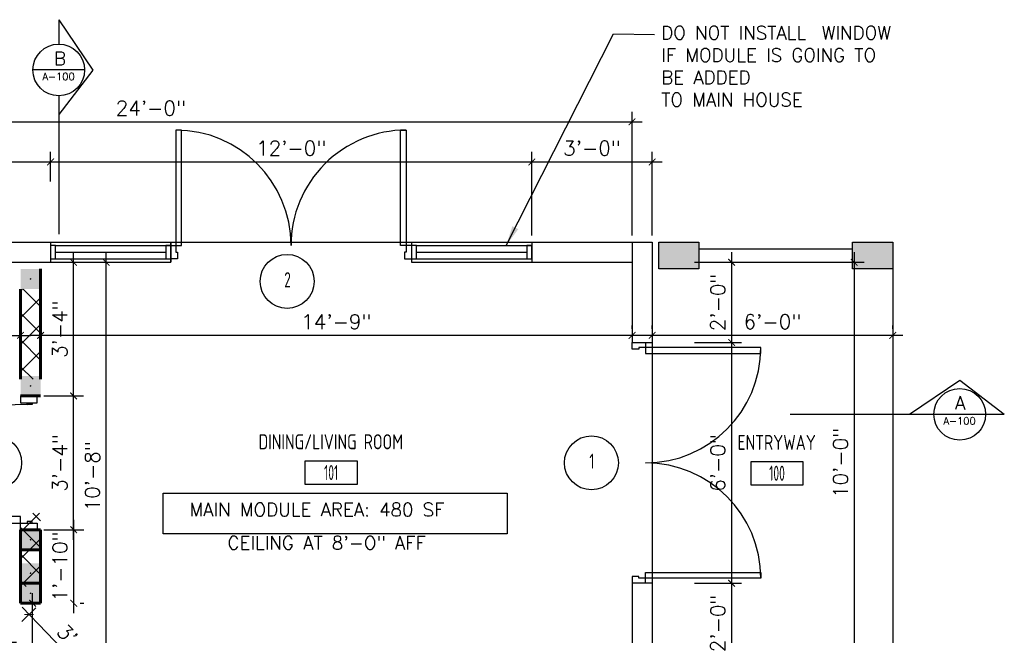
# Model space of a CAD drawing. Header units: inches. Extents: x -3803 to 30266, y -3756 to 4522.
# Tile 24 of 47: x 23500 to 23795, y 2634 to 2818. Entities that reach past the tile are written whole.
import ezdxf
from ezdxf.enums import TextEntityAlignment as Align

# ---------------------------------------------------------------- set-up
doc = ezdxf.new("R2010")
doc.units = ezdxf.units.IN
doc.header["$LTSCALE"] = 0.011
doc.header["$MEASUREMENT"] = 0
doc.header["$PDMODE"] = 1
doc.layers.get('0').update_dxf_attribs({"linetype": 'CONTINUOUS'})
doc.layers.get('Defpoints').update_dxf_attribs({"linetype": 'CONTINUOUS'})
for name, color, linetype, lineweight in [('A-DETL-GENF', 92, 'CONTINUOUS', 9), ('A-WALL', 113, 'CONTINUOUS', 18), ('A-WALL-PATT', 111, 'CONTINUOUS', 60), ('DIM', 4, 'CONTINUOUS', 13)]:
    doc.layers.add(name, color=color, linetype=linetype, lineweight=lineweight)
for name, color, linetype in [('a-door', 2, 'CONTINUOUS'), ('G-SYMB', 1, 'CONTINUOUS'), ('Hatch-ExisWalls', 123, 'CONTINUOUS'), ('TEXT', 2, 'CONTINUOUS'), ('Walls', 5, 'CONTINUOUS')]:
    doc.layers.add(name, color=color, linetype=linetype)
doc.styles.add('MED', font='archstyl.shx', dxfattribs={"width": 0.8, "height": 0.125})
doc.styles.add('ROMANS', font='romans.shx')
doc.styles.add('SMA', font='archstyl.shx', dxfattribs={"width": 0.8, "height": 0.0625})
doc.dimstyles.new('ANGEL', dxfattribs={"dimtxt": 4.375, "dimasz": 2, "dimexe": 3, "dimexo": 2, "dimgap": 1.5, "dimtad": 1, "dimdec": 0, "dimzin": 3, "dimdsep": 46, "dimlunit": 4, "dimtxsty": 'ROMANS', "dimblk": 'ARCHTICK', "dimcen": 0, "dimdle": 3, "dimclrd": 4, "dimclre": 4, "dimclrt": 2, "dimadec": 0, "dimazin": 0, "dimtfac": 1, "dimtdec": 0, "dimtmove": 1, "dimatfit": 3, "dimfxl": 1, "dimfrac": 2, "dimtolj": 1, "dimtzin": 0, "dimarcsym": 0})
doc.dimstyles.new('Copy of STANDARD', dxfattribs={"dimtxt": 8, "dimasz": 3, "dimexe": 3, "dimexo": 3, "dimgap": 3, "dimtad": 1, "dimrnd": 1, "dimzin": 3, "dimdsep": 46, "dimlunit": 4, "dimtxsty": 'Standard', "dimblk": 'ARCHTICK', "dimcen": 3, "dimdle": 3, "dimadec": 0, "dimazin": 0, "dimtfac": 1, "dimtix": 1, "dimtofl": 0, "dimtmove": 1, "dimatfit": 3, "dimfxl": 3, "dimtolj": 1, "dimtzin": 0, "dimlwd": -1, "dimlwe": -1, "dimarcsym": 0})

# ---------------------------------------------------------------- blocks, each defined once
blk = doc.blocks.new('AINC-DOORID')
at = {"layer": 'G-SYMB'}
blk.add_circle((0, 0), 0.1673, dxfattribs=at)
at = {"layer": 'G-SYMB', "color": 4, "linetype": 'Continuous', "style": 'SMA', "width": 0.75}
blk.add_attdef('DNUM', text='', height=0.0938, dxfattribs=at).set_placement((0.0025, 0.0102), align=Align.MIDDLE)
blk = doc.blocks.new('_ArchTick')
at = {"color": 0, "linetype": 'ByBlock', "const_width": 0.15}
blk.add_lwpolyline([(-0.5, -0.5), (0.5, 0.5)], dxfattribs=at)
blk = doc.blocks.new('*D388')
at = {"layer": 'Defpoints', "color": 0, "transparency": 16777216}
for p in [(-166.32, 0), (-157.39, 0), (-147.68, -128)]:
    blk.add_point(p, dxfattribs=at)
at = {"layer": 'DIM', "color": 4, "lineweight": -2, "transparency": 16777216}
for p, q in [((-157.39, -131), (-157.39, 3)), ((-164.32, 0), (-154.39, 0)), ((-149.68, -128), (-160.39, -128))]:
    blk.add_line(p, q, dxfattribs=at)
at = {"layer": 'DIM', "color": 4, "lineweight": -2, "transparency": 16777216, "xscale": 2, "yscale": 2, "zscale": 2}
for p, rotation in [((-157.39, 0), 90), ((-157.39, -128), 270)]:
    blk.add_blockref('_ArchTick', p, dxfattribs=dict(at, rotation=rotation))
at = {"layer": 'DIM', "color": 2, "transparency": 16777216, "insert": (-161.5, -64), "char_height": 4.375, "attachment_point": 5, "rotation": 90, "style": 'ROMANS'}
blk.add_mtext('\\A1;10\'-8"', dxfattribs=at)
blk = doc.blocks.new('AINC-ROOMID')
at = {"layer": 'G-SYMB'}
blk.add_lwpolyline([(-0.2473, -0.3519), (0.2533, -0.3519), (0.2533, -0.1607), (-0.2473, -0.1607)], close=True, dxfattribs=at)
at = {"layer": 'G-SYMB', "color": 4, "linetype": 'Continuous', "style": 'MED', "oblique": -180, "text_generation_flag": 6}
for tag, p in [('%%UROOM-ID', (0, 0.2093)), ('%%USPAN', (0, 0))]:
    blk.add_attdef(tag, text='', height=0.125, rotation=180, dxfattribs=at).set_placement(p, align=Align.MIDDLE)
at = {"layer": 'G-SYMB', "color": 4, "linetype": 'Continuous', "style": 'MED', "text_generation_flag": 6, "width": 0.75}
blk.add_attdef('R-NUM', text='', height=0.125, rotation=180, dxfattribs=at).set_placement((0.003, -0.2563), align=Align.MIDDLE)
blk = doc.blocks.new('*D399')
at = {"color": 4, "lineweight": -2, "ltscale": 10, "transparency": 16777216}
for p, q in [((-177, -19.88), (-177, -18.88)), ((0, -19.88), (0, -18.88)), ((3, -21.88), (-180, -21.88))]:
    blk.add_line(p, q, dxfattribs=at)
at = {"layer": 'Defpoints', "color": 0, "ltscale": 10, "transparency": 16777216}
for p in [(-177, -21.88), (-177, -21.88), (0, -21.88)]:
    blk.add_point(p, dxfattribs=at)
at = {"color": 4, "lineweight": -2, "ltscale": 10, "transparency": 16777216, "xscale": 2, "yscale": 2, "zscale": 2, "rotation": 180}
blk.add_blockref('_ArchTick', (-177, -21.88), dxfattribs=at)
at = {"color": 4, "lineweight": -2, "ltscale": 10, "transparency": 16777216, "xscale": 2, "yscale": 2, "zscale": 2}
blk.add_blockref('_ArchTick', (0, -21.88), dxfattribs=at)
at = {"color": 2, "ltscale": 10, "transparency": 16777216, "insert": (-88.5, -17.78), "char_height": 4.375, "attachment_point": 5, "style": 'ROMANS'}
blk.add_mtext('\\A1;14\'-9"', dxfattribs=at)
blk = doc.blocks.new('*D400')
at = {"layer": 'Defpoints', "color": 0, "ltscale": 10, "transparency": 16777216}
for p in [(-183, -21.88), (-280, -29.53), (-183, -29.53)]:
    blk.add_point(p, dxfattribs=at)
at = {"layer": 'DIM', "color": 4, "lineweight": -2, "ltscale": 10, "transparency": 16777216}
for p, q in [((-280, -27.53), (-280, -18.88)), ((-183, -27.53), (-183, -18.88)), ((-283, -21.88), (-180, -21.88))]:
    blk.add_line(p, q, dxfattribs=at)
at = {"layer": 'DIM', "color": 4, "lineweight": -2, "ltscale": 10, "transparency": 16777216, "xscale": 2, "yscale": 2, "zscale": 2, "rotation": 180}
blk.add_blockref('_ArchTick', (-280, -21.88), dxfattribs=at)
at = {"layer": 'DIM', "color": 4, "lineweight": -2, "ltscale": 10, "transparency": 16777216, "xscale": 2, "yscale": 2, "zscale": 2}
blk.add_blockref('_ArchTick', (-183, -21.88), dxfattribs=at)
at = {"layer": 'DIM', "color": 2, "ltscale": 10, "transparency": 16777216, "insert": (-231.5, -16.81), "char_height": 4.375, "attachment_point": 5, "style": 'ROMANS'}
blk.add_mtext('\\A1;8\'-1 {\\H0.7x;\\S3/4;}"', dxfattribs=at)
blk = doc.blocks.new('*D475')
at = {"layer": 'Defpoints', "color": 0, "ltscale": 10, "transparency": 16777216}
for p in [(-177, -80), (-167.09, -80), (-167.15, -102)]:
    blk.add_point(p, dxfattribs=at)
at = {"layer": 'DIM', "color": 4, "lineweight": -2, "ltscale": 10, "transparency": 16777216}
for p, q in [((-167.09, -105), (-167.09, -77)), ((-175, -80), (-164.09, -80)), ((-165.15, -102), (-164.09, -102))]:
    blk.add_line(p, q, dxfattribs=at)
at = {"layer": 'DIM', "color": 4, "lineweight": -2, "ltscale": 10, "transparency": 16777216, "xscale": 2, "yscale": 2, "zscale": 2}
for p, rotation in [((-167.09, -80), 90), ((-167.09, -102), 270)]:
    blk.add_blockref('_ArchTick', p, dxfattribs=dict(at, rotation=rotation))
at = {"layer": 'DIM', "color": 2, "ltscale": 10, "transparency": 16777216, "insert": (-171.2, -91), "char_height": 4.375, "attachment_point": 5, "rotation": 90, "style": 'ROMANS'}
blk.add_mtext('\\A1;1\'-10"', dxfattribs=at)
blk = doc.blocks.new('*D476')
at = {"layer": 'Defpoints', "color": 0, "ltscale": 10, "transparency": 16777216}
for p in [(-178, -40), (-167.11, -40), (-178, -80)]:
    blk.add_point(p, dxfattribs=at)
at = {"layer": 'DIM', "color": 4, "lineweight": -2, "ltscale": 10, "transparency": 16777216}
for p, q in [((-167.11, -83), (-167.11, -37)), ((-176, -40), (-164.11, -40)), ((-176, -80), (-164.11, -80))]:
    blk.add_line(p, q, dxfattribs=at)
at = {"layer": 'DIM', "color": 4, "lineweight": -2, "ltscale": 10, "transparency": 16777216, "xscale": 2, "yscale": 2, "zscale": 2}
for p, rotation in [((-167.11, -40), 90), ((-167.11, -80), 270)]:
    blk.add_blockref('_ArchTick', p, dxfattribs=dict(at, rotation=rotation))
at = {"layer": 'DIM', "color": 2, "ltscale": 10, "transparency": 16777216, "insert": (-171.21, -60), "char_height": 4.375, "attachment_point": 5, "rotation": 90, "style": 'ROMANS'}
blk.add_mtext('\\A1;3\'-4"', dxfattribs=at)
blk = doc.blocks.new('*D477')
at = {"layer": 'Defpoints', "color": 0, "ltscale": 10, "transparency": 16777216}
for p in [(-177, 0), (-167.15, 0), (-177, -40)]:
    blk.add_point(p, dxfattribs=at)
at = {"layer": 'DIM', "color": 4, "lineweight": -2, "ltscale": 10, "transparency": 16777216}
for p, q in [((-167.15, -43), (-167.15, 3)), ((-175, 0), (-164.15, 0)), ((-175, -40), (-164.15, -40))]:
    blk.add_line(p, q, dxfattribs=at)
at = {"layer": 'DIM', "color": 4, "lineweight": -2, "ltscale": 10, "transparency": 16777216, "xscale": 2, "yscale": 2, "zscale": 2}
for p, rotation in [((-167.15, 0), 90), ((-167.15, -40), 270)]:
    blk.add_blockref('_ArchTick', p, dxfattribs=dict(at, rotation=rotation))
at = {"layer": 'DIM', "color": 2, "ltscale": 10, "transparency": 16777216, "insert": (-171.25, -20), "char_height": 4.375, "attachment_point": 5, "rotation": 90, "style": 'ROMANS'}
blk.add_mtext('\\A1;3\'-4"', dxfattribs=at)
blk = doc.blocks.new('*D478')
at = {"layer": 'Defpoints', "color": 0, "ltscale": 10, "transparency": 16777216}
for p in [(-177, -102), (-151.93, -128), (-155.39, -131.33)]:
    blk.add_point(p, dxfattribs=at)
at = {"layer": 'DIM', "color": 4, "lineweight": -2, "ltscale": 10, "transparency": 16777216}
for p, q in [((-178.44, -103.39), (-182.61, -107.41)), ((-182.53, -103.17), (-153.3, -133.49)), ((-153.37, -129.39), (-157.55, -133.41))]:
    blk.add_line(p, q, dxfattribs=at)
at = {"layer": 'DIM', "color": 4, "lineweight": -2, "ltscale": 10, "transparency": 16777216, "xscale": 2, "yscale": 2, "zscale": 2}
for p, rotation in [((-180.45, -105.33), 133.9537761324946), ((-155.39, -131.33), 313.9537761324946)]:
    blk.add_blockref('_ArchTick', p, dxfattribs=dict(at, rotation=rotation))
at = {"layer": 'DIM', "color": 2, "ltscale": 10, "transparency": 16777216, "insert": (-164.96, -115.48), "char_height": 4.375, "attachment_point": 5, "rotation": 313.9538, "style": 'ROMANS'}
blk.add_mtext('\\A1;3\'-0"', dxfattribs=at)
blk = doc.blocks.new('*D404')
at = {"layer": 'Defpoints', "color": 0, "ltscale": 10, "transparency": 16777216}
for p in [(-179.39, -102), (-178.86, -102), (-178.86, -141)]:
    blk.add_point(p, dxfattribs=at)
at = {"layer": 'DIM', "color": 4, "lineweight": -2, "ltscale": 10, "transparency": 16777216}
for p, q in [((-179.39, -144), (-179.39, -99)), ((-180.86, -102), (-182.39, -102)), ((-180.86, -141), (-182.39, -141))]:
    blk.add_line(p, q, dxfattribs=at)
at = {"layer": 'DIM', "color": 4, "lineweight": -2, "ltscale": 10, "transparency": 16777216, "xscale": 2, "yscale": 2, "zscale": 2}
for p, rotation in [((-179.39, -102), 90), ((-179.39, -141), 270)]:
    blk.add_blockref('_ArchTick', p, dxfattribs=dict(at, rotation=rotation))
at = {"layer": 'DIM', "color": 2, "ltscale": 10, "transparency": 16777216, "insert": (-183.49, -121.5), "char_height": 4.375, "attachment_point": 5, "rotation": 90, "style": 'ROMANS'}
blk.add_mtext('\\A1;3\'-3"', dxfattribs=at)
blk = doc.blocks.new('*U7')
for points in [[(0, 0), (1.5, 0), (1.5, 2), (2, 2), (2, 4), (0, 4)], [(72, 0), (70.5, 0), (70.5, 2), (70, 2), (70, 4), (72, 4)]]:
    blk.add_lwpolyline(points)
for points in [[(3.25, 0), (3.25, -34.5), (1.5, -34.5), (1.5, 0)], [(68.75, 0), (68.75, -34.5), (70.5, -34.5), (70.5, 0)]]:
    blk.add_lwpolyline(points, close=True)
for centre, start, end in [((1.5, 0), 270, 0), ((70.5, 0), 180, 270)]:
    blk.add_arc(centre, 34.5, start, end)
blk = doc.blocks.new('*D417')
at = {"layer": 'Defpoints', "color": 0, "transparency": 16777216}
for p in [(0, 42), (0, 6), (-288, 0)]:
    blk.add_point(p, dxfattribs=at)
at = {"layer": 'DIM', "color": 4, "lineweight": -2, "transparency": 16777216}
for p, q in [((-288, 2), (-288, 45)), ((0, 8), (0, 45)), ((-291, 42), (3, 42))]:
    blk.add_line(p, q, dxfattribs=at)
at = {"layer": 'DIM', "color": 4, "lineweight": -2, "transparency": 16777216, "xscale": 2, "yscale": 2, "zscale": 2, "rotation": 180}
blk.add_blockref('_ArchTick', (-288, 42), dxfattribs=at)
at = {"layer": 'DIM', "color": 4, "lineweight": -2, "transparency": 16777216, "xscale": 2, "yscale": 2, "zscale": 2}
blk.add_blockref('_ArchTick', (0, 42), dxfattribs=at)
at = {"layer": 'DIM', "color": 2, "transparency": 16777216, "insert": (-144, 46.1), "char_height": 4.375, "attachment_point": 5, "style": 'ROMANS'}
blk.add_mtext('\\A1;24\'-0"', dxfattribs=at)
blk = doc.blocks.new('*D419')
at = {"layer": 'Defpoints', "color": 0, "transparency": 16777216}
for p in [(56.23, 0), (56.23, -120), (66.47, -120)]:
    blk.add_point(p, dxfattribs=at)
at = {"layer": 'Walls', "color": 4, "lineweight": -2, "transparency": 16777216}
for p, q in [((66.47, 3), (66.47, -123)), ((58.23, 0), (69.47, 0)), ((58.23, -120), (69.47, -120))]:
    blk.add_line(p, q, dxfattribs=at)
at = {"layer": 'Walls', "color": 4, "lineweight": -2, "transparency": 16777216, "xscale": 2, "yscale": 2, "zscale": 2}
for p, rotation in [((66.47, 0), 90), ((66.47, -120), 270)]:
    blk.add_blockref('_ArchTick', p, dxfattribs=dict(at, rotation=rotation))
at = {"layer": 'Walls', "color": 2, "transparency": 16777216, "insert": (62.37, -60), "char_height": 4.375, "attachment_point": 5, "rotation": 90, "style": 'ROMANS'}
blk.add_mtext('\\A1;10\'-0"', dxfattribs=at)
blk = doc.blocks.new('*D439')
at = {"layer": 'Defpoints', "color": 0, "ltscale": 10, "transparency": 16777216}
for p in [(16.66, 0), (16.66, -24), (29.79, -24)]:
    blk.add_point(p, dxfattribs=at)
at = {"layer": 'DIM', "color": 4, "lineweight": -2, "ltscale": 10, "transparency": 16777216}
for p, q in [((29.79, 3), (29.79, -27)), ((18.66, 0), (32.79, 0)), ((18.66, -24), (32.79, -24))]:
    blk.add_line(p, q, dxfattribs=at)
at = {"layer": 'DIM', "color": 4, "lineweight": -2, "ltscale": 10, "transparency": 16777216, "xscale": 2, "yscale": 2, "zscale": 2}
for p, rotation in [((29.79, 0), 90), ((29.79, -24), 270)]:
    blk.add_blockref('_ArchTick', p, dxfattribs=dict(at, rotation=rotation))
at = {"layer": 'DIM', "color": 2, "ltscale": 10, "transparency": 16777216, "insert": (25.68, -12), "char_height": 4.375, "attachment_point": 5, "rotation": 90, "style": 'ROMANS'}
blk.add_mtext('\\A1;2\'-0"', dxfattribs=at)
blk = doc.blocks.new('*D440')
at = {"layer": 'Defpoints', "color": 0, "ltscale": 10, "transparency": 16777216}
for p in [(16.66, -24), (16.66, -96), (29.77, -96)]:
    blk.add_point(p, dxfattribs=at)
at = {"layer": 'DIM', "color": 4, "lineweight": -2, "ltscale": 10, "transparency": 16777216}
for p, q in [((29.77, -21), (29.77, -99)), ((18.66, -24), (32.77, -24)), ((18.66, -96), (32.77, -96))]:
    blk.add_line(p, q, dxfattribs=at)
at = {"layer": 'DIM', "color": 4, "lineweight": -2, "ltscale": 10, "transparency": 16777216, "xscale": 2, "yscale": 2, "zscale": 2}
for p, rotation in [((29.77, -24), 90), ((29.77, -96), 270)]:
    blk.add_blockref('_ArchTick', p, dxfattribs=dict(at, rotation=rotation))
at = {"layer": 'DIM', "color": 2, "ltscale": 10, "transparency": 16777216, "insert": (25.66, -60), "char_height": 4.375, "attachment_point": 5, "rotation": 90, "style": 'ROMANS'}
blk.add_mtext('\\A1;6\'-0"', dxfattribs=at)
blk = doc.blocks.new('*D441')
at = {"layer": 'Defpoints', "color": 0, "ltscale": 10, "transparency": 16777216}
for p in [(16.66, -96), (16.66, -120), (29.79, -120)]:
    blk.add_point(p, dxfattribs=at)
at = {"layer": 'DIM', "color": 4, "lineweight": -2, "ltscale": 10, "transparency": 16777216}
for p, q in [((29.79, -93), (29.79, -123)), ((18.66, -96), (32.79, -96)), ((18.66, -120), (32.79, -120))]:
    blk.add_line(p, q, dxfattribs=at)
at = {"layer": 'DIM', "color": 4, "lineweight": -2, "ltscale": 10, "transparency": 16777216, "xscale": 2, "yscale": 2, "zscale": 2}
for p, rotation in [((29.79, -96), 90), ((29.79, -120), 270)]:
    blk.add_blockref('_ArchTick', p, dxfattribs=dict(at, rotation=rotation))
at = {"layer": 'DIM', "color": 2, "ltscale": 10, "transparency": 16777216, "insert": (25.68, -108), "char_height": 4.375, "attachment_point": 5, "rotation": 90, "style": 'ROMANS'}
blk.add_mtext('\\A1;2\'-0"', dxfattribs=at)
blk = doc.blocks.new('*D447')
at = {"layer": 'Defpoints', "color": 0, "ltscale": 10, "transparency": 16777216}
for p in [(-222, 30.03), (-174, 30), (-174, 22.17)]:
    blk.add_point(p, dxfattribs=at)
at = {"layer": 'DIM', "color": 4, "lineweight": -2, "ltscale": 10, "transparency": 16777216}
for p, q in [((-174, 24.17), (-174, 33)), ((-225, 30), (-171, 30)), ((-222, 28.03), (-222, 27))]:
    blk.add_line(p, q, dxfattribs=at)
at = {"layer": 'DIM', "color": 4, "lineweight": -2, "ltscale": 10, "transparency": 16777216, "xscale": 2, "yscale": 2, "zscale": 2, "rotation": 180}
blk.add_blockref('_ArchTick', (-222, 30), dxfattribs=at)
at = {"layer": 'DIM', "color": 4, "lineweight": -2, "ltscale": 10, "transparency": 16777216, "xscale": 2, "yscale": 2, "zscale": 2}
blk.add_blockref('_ArchTick', (-174, 30), dxfattribs=at)
at = {"layer": 'DIM', "color": 2, "ltscale": 10, "transparency": 16777216, "insert": (-198, 34.1), "char_height": 4.375, "attachment_point": 5, "style": 'ROMANS'}
blk.add_mtext('\\A1;4\'-0"', dxfattribs=at)
blk = doc.blocks.new('*D448')
at = {"layer": 'Defpoints', "color": 0, "ltscale": 10, "transparency": 16777216}
for p in [(-30, 30), (-174, 22.23), (-30, 6)]:
    blk.add_point(p, dxfattribs=at)
at = {"layer": 'DIM', "color": 4, "lineweight": -2, "ltscale": 10, "transparency": 16777216}
for p, q in [((-174, 24.23), (-174, 33)), ((-30, 8), (-30, 33)), ((-177, 30), (-27, 30))]:
    blk.add_line(p, q, dxfattribs=at)
at = {"layer": 'DIM', "color": 4, "lineweight": -2, "ltscale": 10, "transparency": 16777216, "xscale": 2, "yscale": 2, "zscale": 2, "rotation": 180}
blk.add_blockref('_ArchTick', (-174, 30), dxfattribs=at)
at = {"layer": 'DIM', "color": 4, "lineweight": -2, "ltscale": 10, "transparency": 16777216, "xscale": 2, "yscale": 2, "zscale": 2}
blk.add_blockref('_ArchTick', (-30, 30), dxfattribs=at)
at = {"layer": 'DIM', "color": 2, "ltscale": 10, "transparency": 16777216, "insert": (-102, 34.1), "char_height": 4.375, "attachment_point": 5, "style": 'ROMANS'}
blk.add_mtext('\\A1;12\'-0"', dxfattribs=at)
blk = doc.blocks.new('*D449')
at = {"layer": 'Defpoints', "color": 0, "ltscale": 10, "transparency": 16777216}
for p in [(6, 30), (-30, 22.29), (6, 6)]:
    blk.add_point(p, dxfattribs=at)
at = {"layer": 'DIM', "color": 4, "lineweight": -2, "ltscale": 10, "transparency": 16777216}
for p, q in [((-30, 24.29), (-30, 33)), ((6, 8), (6, 33)), ((-33, 30), (9, 30))]:
    blk.add_line(p, q, dxfattribs=at)
at = {"layer": 'DIM', "color": 4, "lineweight": -2, "ltscale": 10, "transparency": 16777216, "xscale": 2, "yscale": 2, "zscale": 2, "rotation": 180}
blk.add_blockref('_ArchTick', (-30, 30), dxfattribs=at)
at = {"layer": 'DIM', "color": 4, "lineweight": -2, "ltscale": 10, "transparency": 16777216, "xscale": 2, "yscale": 2, "zscale": 2}
blk.add_blockref('_ArchTick', (6, 30), dxfattribs=at)
at = {"layer": 'DIM', "color": 2, "ltscale": 10, "transparency": 16777216, "insert": (-12, 34.1), "char_height": 4.375, "attachment_point": 5, "style": 'ROMANS'}
blk.add_mtext('\\A1;3\'-0"', dxfattribs=at)
blk = doc.blocks.new('*D472')
at = {"color": 4, "lineweight": -2, "ltscale": 10, "transparency": 16777216}
for p, q in [((6, -19.88), (6, -18.88)), ((78, -19.88), (78, -18.88)), ((81, -21.88), (3, -21.88))]:
    blk.add_line(p, q, dxfattribs=at)
at = {"layer": 'Defpoints', "color": 0, "ltscale": 10, "transparency": 16777216}
for p in [(6, -21.88), (6, -21.88), (78, -21.88)]:
    blk.add_point(p, dxfattribs=at)
at = {"color": 4, "lineweight": -2, "ltscale": 10, "transparency": 16777216, "xscale": 2, "yscale": 2, "zscale": 2, "rotation": 180}
blk.add_blockref('_ArchTick', (6, -21.88), dxfattribs=at)
at = {"color": 4, "lineweight": -2, "ltscale": 10, "transparency": 16777216, "xscale": 2, "yscale": 2, "zscale": 2}
blk.add_blockref('_ArchTick', (78, -21.88), dxfattribs=at)
at = {"color": 2, "ltscale": 10, "transparency": 16777216, "insert": (42, -17.78), "char_height": 4.375, "attachment_point": 5, "style": 'ROMANS'}
blk.add_mtext('\\A1;6\'-0"', dxfattribs=at)
blk = doc.blocks.new('typical interior floor plan')
at = {"layer": 'A-DETL-GENF'}
h = blk.add_hatch(color=253, dxfattribs=at)
h.paths.add_polyline_path([(-179.83, -8), (-177, -8), (-177, -2), (-183, -2), (-183, -8), (-179.88, -8)], flags=0)
h.paths.add_polyline_path([(-180, -5.25), (-180.12, -5.21), (-180.21, -5.12), (-180.24, -5.06), (-180.24, -4.94), (-180.17, -4.83), (-180.12, -4.79), (-180, -4.75), (-179.88, -4.79), (-179.79, -4.88), (-179.76, -4.94), (-179.76, -5.06), (-179.83, -5.17), (-179.88, -5.21)], flags=0)
for points in [[(-180, -5.25), (-179.88, -5.21), (-179.79, -5.12), (-179.76, -5.06), (-179.76, -4.94), (-179.83, -4.83), (-179.88, -4.79), (-180, -4.75), (-180.12, -4.79), (-180.21, -4.88), (-180.24, -4.94), (-180.24, -5.06), (-180.17, -5.17), (-180.12, -5.21)], [(-180, -37.25), (-179.88, -37.21), (-179.79, -37.12), (-179.76, -37.06), (-179.76, -36.94), (-179.83, -36.83), (-179.88, -36.79), (-180, -36.75), (-180.12, -36.79), (-180.21, -36.88), (-180.24, -36.94), (-180.24, -37.06), (-180.17, -37.17), (-180.12, -37.21)], [(-180, -83.25), (-179.88, -83.21), (-179.79, -83.12), (-179.76, -83.06), (-179.76, -82.94), (-179.83, -82.83), (-179.88, -82.79), (-180, -82.75), (-180.12, -82.79), (-180.21, -82.88), (-180.24, -82.94), (-180.24, -83.06), (-180.17, -83.17), (-180.12, -83.21)], [(-180, -93.25), (-179.88, -93.21), (-179.79, -93.12), (-179.76, -93.06), (-179.76, -92.94), (-179.83, -92.83), (-179.88, -92.79), (-180, -92.75), (-180.12, -92.79), (-180.21, -92.88), (-180.24, -92.94), (-180.24, -93.06), (-180.17, -93.17), (-180.12, -93.21)], [(-180, -99.25), (-179.88, -99.21), (-179.79, -99.12), (-179.76, -99.06), (-179.76, -98.94), (-179.83, -98.83), (-179.88, -98.79), (-180, -98.75), (-180.12, -98.79), (-180.21, -98.88), (-180.24, -98.94), (-180.24, -99.06), (-180.17, -99.17), (-180.12, -99.21)]]:
    blk.add_hatch(color=7, dxfattribs=at).paths.add_polyline_path(points, flags=0)
h = blk.add_hatch(color=253, dxfattribs=at)
h.paths.add_polyline_path([(-179.83, -40), (-177, -40), (-177, -34), (-183, -34), (-183, -40), (-179.88, -40)], flags=0)
h.paths.add_polyline_path([(-180, -37.25), (-180.12, -37.21), (-180.21, -37.12), (-180.24, -37.06), (-180.24, -36.94), (-180.17, -36.83), (-180.12, -36.79), (-180, -36.75), (-179.88, -36.79), (-179.79, -36.88), (-179.76, -36.94), (-179.76, -37.06), (-179.83, -37.17), (-179.88, -37.21)], flags=0)
h = blk.add_hatch(color=253, dxfattribs=at)
h.paths.add_polyline_path([(-179.83, -86), (-177, -86), (-177, -80), (-183, -80), (-183, -86), (-179.88, -86)], flags=0)
h.paths.add_polyline_path([(-180, -83.25), (-180.12, -83.21), (-180.21, -83.12), (-180.24, -83.06), (-180.24, -82.94), (-180.17, -82.83), (-180.12, -82.79), (-180, -82.75), (-179.88, -82.79), (-179.79, -82.88), (-179.76, -82.94), (-179.76, -83.06), (-179.83, -83.17), (-179.88, -83.21)], flags=0)
h = blk.add_hatch(color=253, dxfattribs=at)
h.paths.add_polyline_path([(-179.83, -96), (-177, -96), (-177, -90), (-183, -90), (-183, -96), (-179.88, -96)], flags=0)
h.paths.add_polyline_path([(-180, -93.25), (-180.12, -93.21), (-180.21, -93.12), (-180.24, -93.06), (-180.24, -92.94), (-180.17, -92.83), (-180.12, -92.79), (-180, -92.75), (-179.88, -92.79), (-179.79, -92.88), (-179.76, -92.94), (-179.76, -93.06), (-179.83, -93.17), (-179.88, -93.21)], flags=0)
h = blk.add_hatch(color=253, dxfattribs=at)
h.paths.add_polyline_path([(-179.83, -102), (-177, -102), (-177, -96), (-183, -96), (-183, -102), (-179.88, -102)], flags=0)
h.paths.add_polyline_path([(-180, -99.25), (-180.12, -99.21), (-180.21, -99.12), (-180.24, -99.06), (-180.24, -98.94), (-180.17, -98.83), (-180.12, -98.79), (-180, -98.75), (-179.88, -98.79), (-179.79, -98.88), (-179.76, -98.94), (-179.76, -99.06), (-179.83, -99.17), (-179.88, -99.21)], flags=0)
at = {"layer": 'A-WALL-PATT', "lineweight": 9}
h = blk.add_hatch(dxfattribs=at)
h.set_pattern_fill('FP_1', color=256, style=0, pattern_type=2)
h.set_pattern_definition([(45, (-181.375, -247.625), (-4.00647, 4.00647), []), (135, (-181.375, -247.625), (-4.00647, -4.00647), [])])
h.paths.add_polyline_path([(-179.27, -94.11), (-179.41, -94.03), (-179.49, -93.89), (-179.49, -93.73), (-179.41, -93.59), (-179.27, -93.51), (-179.11, -93.51), (-178.97, -93.59), (-178.89, -93.73), (-178.89, -93.89), (-178.97, -94.03), (-179.11, -94.11)], flags=16)
h.paths.add_polyline_path([(-179.11, -71.74), (-179.27, -71.74), (-179.41, -71.66), (-179.49, -71.52), (-179.49, -71.36), (-179.41, -71.22), (-179.27, -71.14), (-179.11, -71.14), (-178.97, -71.22), (-178.89, -71.36), (-178.89, -71.52), (-178.97, -71.66)])
h.paths.add_polyline_path([(-179.19, -28.13), (-179.34, -28.08), (-179.46, -27.97), (-179.49, -27.89), (-179.49, -27.73), (-179.41, -27.59), (-179.34, -27.54), (-179.19, -27.5), (-179.03, -27.54), (-178.92, -27.66), (-178.89, -27.73), (-178.89, -27.89), (-178.97, -28.03), (-179.03, -28.08)], flags=16)
h.paths.add_polyline_path([(-179.19, -13.75), (-179.34, -13.71), (-179.46, -13.59), (-179.49, -13.52), (-179.49, -13.36), (-179.41, -13.22), (-179.34, -13.17), (-179.19, -13.13), (-179.03, -13.17), (-178.92, -13.28), (-178.89, -13.36), (-178.89, -13.52), (-178.97, -13.66), (-179.03, -13.71)], flags=16)
h.paths.add_polyline_path([(-179.19, -6.13), (-179.34, -6.08), (-179.46, -5.97), (-179.49, -5.89), (-179.49, -5.73), (-179.41, -5.59), (-179.34, -5.54), (-179.19, -5.5), (-179.03, -5.54), (-178.92, -5.66), (-178.89, -5.73), (-178.89, -5.89), (-178.97, -6.03), (-179.03, -6.08)])
h.paths.add_polyline_path([(-183, -35), (-177, -35), (-177, -8), (-183, -8)])
h.paths.add_polyline_path([(-177, -75), (-183, -75), (-183, -97), (-177, -97)])
at = {"layer": 'Hatch-ExisWalls'}
h = blk.add_hatch(color=0, dxfattribs=at)
h.dxf.hatch_style = 1
h.paths.add_polyline_path([(8, 6), (20, 6), (20, -2), (8, -2)])
h.paths.add_polyline_path([(66, 6), (78, 6), (78, -2), (66, -2)])
h.paths.add_polyline_path([(8, -118), (20, -118), (20, -126), (8, -126)])
h.paths.add_polyline_path([(66, -118), (78, -118), (78, -126), (66, -126)])
at = {"color": 1, "ltscale": 10}
for p, q in [((-171.56, 72.55), (-171.56, 65.25)), ((-171.56, 72.55), (-161.34, 57.5)), ((-163.83, 57.52), (-179.28, 57.52)), ((-161.34, 57.5), (-171.56, 44.19)), ((-171.56, 49.8), (-171.56, 8.43)), ((83.03, -45.48), (98.08, -35.27)), ((98.08, -35.27), (111.39, -45.48)), ((47.27, -45.48), (111.39, -45.48)), ((90.33, -45.48), (105.78, -45.48))]:
    blk.add_line(p, q, dxfattribs=at)
at = {"color": 1}
for p, q in [((-138, 6), (-66, 6)), ((78, -2), (78, -118)), ((6, -24), (6, -60)), ((6, -60), (6, -96))]:
    blk.add_line(p, q, dxfattribs=at)
at = {"color": 1, "ltscale": 10}
for centre in [(-171.56, 57.52), (98.05, -45.48)]:
    blk.add_circle(centre, 7.73, dxfattribs=at)
at = {"layer": 'a-door'}
for p, q in [((-174, 6), (-138, 6)), ((-66, 6), (-30, 6)), ((-172.5, 5), (-138, 5)), ((-172.5, 3), (-139.5, 3)), ((-64.5, 5), (-30, 5)), ((-64.5, 3), (-31.5, 3)), ((-174, 0), (-138, 0)), ((-172.5, 1), (-138, 1)), ((-66, 0), (-30, 0)), ((-64.5, 1), (-30, 1))]:
    blk.add_line(p, q, dxfattribs=at)
at = {"layer": 'a-door', "color": 2, "linetype": 'Continuous', "lineweight": -3}
for p, q in [((-183, -40), (-183, -42)), ((-178, -42), (-178, -40)), ((-183, -42), (-178, -42)), ((-181, -42.5), (-181, -42)), ((-181, -42), (-179.5, -42)), ((-179.5, -42.5), (-181, -42.5)), ((-179.5, -42), (-179.5, -42.5))]:
    blk.add_line(p, q, dxfattribs=at)
at = {"layer": 'a-door'}
for points in [[(-174, 1), (-172.5, 1), (-172.5, 5), (-174, 5)], [(-139.5, 1), (-138, 1), (-138, 5), (-139.5, 5)], [(-66, 1), (-64.5, 1), (-64.5, 5), (-66, 5)], [(-31.5, 1), (-30, 1), (-30, 5), (-31.5, 5)]]:
    blk.add_lwpolyline(points, close=True, dxfattribs=at)
at = {"layer": 'a-door', "color": 2, "linetype": 'Continuous', "lineweight": -3}
for points in [[(-183, -78), (-183, -76), (-219, -76), (-219, -78)], [(-178, -78), (-178, -80), (-183, -80), (-183, -78)], [(-179.5, -78), (-179.5, -77.5), (-181, -77.5), (-181, -78)]]:
    blk.add_lwpolyline(points, close=True, dxfattribs=at)
at = {"layer": 'a-door', "color": 2, "linetype": 'Continuous', "lineweight": -3, "extrusion": (0, 0, -1)}
blk.add_arc((182.58, -79.01), 36.54, 4.7212, 92.4814, dxfattribs=at)
at = {"layer": 'A-WALL', "lineweight": 60}
for p, q in [((-177, -2), (-177, -35)), ((-183, -8), (-183, -35)), ((-177, -40), (-183, -40)), ((-183, -80), (-177, -80)), ((-183, -80), (-177, -80)), ((-183, -80), (-183, -102)), ((-177, -80), (-177, -102)), ((-183, -86), (-177, -86)), ((-183, -96), (-177, -96)), ((-183, -102), (-177, -102))]:
    blk.add_line(p, q, dxfattribs=at)
at = {"layer": 'TEXT', "color": 2}
blk.add_lwpolyline([(-140.29, -69.06), (-37.42, -69.06), (-37.42, -81.27), (-140.29, -81.27)], close=True, dxfattribs=at)
at = {"layer": 'Walls'}
for p, q in [((-222, 6), (-174, 6)), ((-174, 6), (-174, 0)), ((-138, 0), (-138, 6)), ((-138, 6), (-138, 0)), ((-66, 6), (-66, 0)), ((-66, 6), (-66, 0)), ((-30, 6), (6, 6)), ((-30, 6), (-30, 0)), ((0, 6), (0, -24)), ((6, 6), (6, -30)), ((78, 6), (78, 0)), ((20, 4), (66, 4)), ((-30, 0), (0, 0)), ((-222, 0), (-174, 0)), ((20, 0), (66, 0)), ((0, -24), (6, -24)), ((6, -96), (0, -96)), ((0, -96), (0, -134)), ((6, -96), (6, -134))]:
    blk.add_line(p, q, dxfattribs=at)
for points in [[(8, 6), (20, 6), (20, -2), (8, -2)], [(66, 6), (78, 6), (78, -2), (66, -2)]]:
    blk.add_lwpolyline(points, close=True, dxfattribs=at)
at = {"xscale": 48.29248555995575, "yscale": 48.29248555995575, "zscale": 48.29248555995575}
for p, values in [((-103.22, -5.73), {'DNUM': '2'}), ((-190.75, -59.99), {'DNUM': '3'}), ((-12.16, -60), {'DNUM': '1'})]:
    blk.add_blockref('AINC-DOORID', p, dxfattribs=at).add_auto_attribs(values)
ref = blk.add_blockref('AINC-ROOMID', (-90.15, -53.69), dxfattribs=dict(xscale=31.40809428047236, yscale=35.94597718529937, zscale=31.40809428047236))
ref.add_attrib('%%USPAN', 'DINING/LIVING ROOM', dxfattribs={"layer": 'G-SYMB', "color": 4, "linetype": 'Continuous', "height": 4.4932, "rotation": 180, "style": 'MED', "text_generation_flag": 6, "width": 0.873758}).set_placement((-90.15, -53.69), align=Align.MIDDLE)
ref.add_attrib('R-NUM', '101', dxfattribs={"layer": 'G-SYMB', "color": 4, "linetype": 'Continuous', "height": 4.493, "rotation": 180, "style": 'MED', "text_generation_flag": 6, "width": 0.655319}).set_placement((-90.05, -62.9), align=Align.MIDDLE)
ref = blk.add_blockref('AINC-ROOMID', (43.28, -53.88), dxfattribs=dict(xscale=31.40809428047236, yscale=35.94597718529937, zscale=31.40809428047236))
ref.add_attrib('%%USPAN', 'ENTRYWAY', dxfattribs={"layer": 'G-SYMB', "color": 4, "linetype": 'Continuous', "height": 4.493, "rotation": 180, "style": 'MED', "text_generation_flag": 6, "width": 0.873758}).set_placement((43.28, -53.88), align=Align.MIDDLE)
ref.add_attrib('R-NUM', '100', dxfattribs={"layer": 'G-SYMB', "color": 4, "linetype": 'Continuous', "height": 4.493, "rotation": 180, "style": 'MED', "text_generation_flag": 6, "width": 0.655319}).set_placement((43.37, -63.1), align=Align.MIDDLE)
at = {"layer": 'a-door', "color": 2, "linetype": 'Continuous', "lineweight": -3}
for p, rotation in [((-66.06, 5.03), 180), ((4, -96), 90)]:
    blk.add_blockref('*U7', p, dxfattribs=dict(at, rotation=rotation))
at = {"layer": 'TEXT', "color": 2, "char_height": 4.0007, "attachment_point": 1}
for s, insert, width in [('\\pxql;{\\Fromans|c0;DO NOT INSTALL ^IWINDOW IF MODULE IS GOING TO BE ADDED \\PTO MAIN HOUSE}', (8.72, 70.64), 76.214), ('{\\Fromans|c0;B}', (-172.99, 62.96), 137.2543), ('{\\Fromans|c0;A}', (96.62, -40.05), 137.2543), ('{\\Fromans|c0;MAIN MODULE AREA: 480 SF}', (-132.47, -71.99), 137.2543), ('{\\Fromans|c0;CEILING AT 8\'-O" AFF}', (-121.07, -81.93), 137.2543)]:
    blk.add_mtext(s, dxfattribs=dict(at, insert=insert, width=width))
at = {"ltscale": 10}
for base, p1, p2, picture, middle in [((-177, -21.88), (0, -21.88), (-177, -21.88), '*D399', (-88.5, -17.78)), ((6, -21.88), (78, -21.88), (6, -21.88), '*D472', (42, -17.78))]:
    dim = blk.add_linear_dim(base=base, p1=p1, p2=p2, dimstyle='ANGEL', dxfattribs=at)
    dim.commit()
    dim.dimension.update_dxf_attribs({"geometry": picture, "text_midpoint": middle})
at = {"layer": 'DIM'}
dim = blk.add_linear_dim(base=(0, 42), p1=(-288, 0), p2=(0, 6), dimstyle='ANGEL', dxfattribs=at)
dim.commit()
dim.dimension.update_dxf_attribs({"geometry": '*D417', "text_midpoint": (-144, 46.1)})
at = {"layer": 'DIM', "ltscale": 10}
for base, p1, p2, picture, middle in [((-174, 30), (-222, 30.03), (-174, 22.17), '*D447', (-198, 34.1)), ((-30, 30), (-174, 22.23), (-30, 6), '*D448', (-102, 34.1)), ((6, 30), (-30, 22.29), (6, 6), '*D449', (-12, 34.1))]:
    dim = blk.add_linear_dim(base=base, p1=p1, p2=p2, dimstyle='ANGEL', dxfattribs=at)
    dim.commit()
    dim.dimension.update_dxf_attribs({"geometry": picture, "text_midpoint": middle})
for base, p1, p2, picture, middle in [((-167.15, 0), (-177, -40), (-177, 0), '*D477', (-171.25, -20)), ((29.79, -24), (16.66, 0), (16.66, -24), '*D439', (25.68, -12)), ((29.77, -96), (16.66, -24), (16.66, -96), '*D440', (25.66, -60)), ((-167.11, -40), (-178, -80), (-178, -40), '*D476', (-171.21, -60)), ((29.79, -120), (16.66, -96), (16.66, -120), '*D441', (25.68, -108)), ((-179.39, -102), (-178.86, -141), (-178.86, -102), '*D404', (-183.49, -121.5))]:
    dim = blk.add_linear_dim(base=base, p1=p1, p2=p2, angle=90, dimstyle='ANGEL', dxfattribs=at)
    dim.commit()
    dim.dimension.update_dxf_attribs({"geometry": picture, "text_midpoint": middle})
at = {"layer": 'DIM'}
dim = blk.add_linear_dim(base=(-157.39, 0), p1=(-147.68, -128), p2=(-166.32, 0), angle=90, dimstyle='ANGEL', dxfattribs=at)
dim.commit()
dim.dimension.update_dxf_attribs({"geometry": '*D388', "text_midpoint": (-161.5, -64)})
at = {"layer": 'DIM', "ltscale": 10}
dim = blk.add_linear_dim(base=(-183, -21.88), p1=(-280, -29.53), p2=(-183, -29.53), text='8\'-1 {\\H0.7x;\\S3/4;}"', dimstyle='ANGEL', dxfattribs=at)
dim.commit()
dim.dimension.update_dxf_attribs({"geometry": '*D400', "text_midpoint": (-231.5, -16.81)})
dim = blk.add_linear_dim(base=(-167.09, -80), p1=(-167.15, -102), p2=(-177, -80), angle=90, dimstyle='ANGEL', dxfattribs=at)
dim.commit()
dim.dimension.update_dxf_attribs({"geometry": '*D475', "text_midpoint": (-167.09, -91), "dimtype": 128})
dim = blk.add_aligned_dim(p1=(-177, -102), p2=(-151.93, -128), distance=-4.8, dimstyle='ANGEL', dxfattribs=at)
dim.commit()
dim.dimension.update_dxf_attribs({"geometry": '*D478', "text_midpoint": (-164.96, -115.48)})
at = {"layer": 'Walls'}
dim = blk.add_linear_dim(base=(66.47, -120), p1=(56.23, 0), p2=(56.23, -120), angle=90, dimstyle='ANGEL', dxfattribs=at)
dim.commit()
dim.dimension.update_dxf_attribs({"geometry": '*D419', "text_midpoint": (62.37, -60)})
at = {"layer": 'TEXT', "color": 9, "ltscale": 10, "annotation_type": 0, "has_hookline": 1, "hookline_direction": 0, "text_width": 68.2}
blk.add_leader([(-37.66, 5), (-5.53, 68.37), (6.67, 68.15)], dimstyle='Copy of STANDARD', override={"dimasz": 6, "dimtad": 0}, dxfattribs=at)

msp = doc.modelspace()

# ---------------------------------------------------------------- hatches: boundary and pattern name
at = {"layer": 'Hatch-ExisWalls'}
h = msp.add_hatch(dxfattribs=at)
h.set_pattern_fill('ANSI33', color=4, scale=20)
h.set_pattern_definition([(45, (-5749.8247, 3), (-3.5355339, 3.5355339), []), (45, (-5746.289, 3), (-3.5355339, 3.5355339), [2.5, -1.25])])
h.paths.add_polyline_path([(23495.1751852, 2643.1070172), (23491.1751852, 2643.1070158), (23491.1751846, 2604.1070642), (23495.1751823, 2604.1070642)])
edge = h.paths.add_edge_path()
edge.add_line((23603.1751823, 2612.0875656), (23603.1751823, 2612.1089658))
edge.add_line((23603.1751823, 2612.1089658), (23597.6306068, 2612.2897322))
edge.add_line((23597.6306068, 2612.2897322), (23597.1751823, 2560.9558672))
edge.add_arc((23597.8871617, 2559.6519241), 1.4856588, 118.635434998, 215.649517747)
edge.add_arc((23596.7609483, 2558.2336054), 0.5583498, 98.344369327, 402.107354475)
edge.add_line((23597.1751823, 2558.6079911), (23597.1751823, 2505.1070165))
edge.add_line((23597.1751823, 2505.1070165), (23603.1751823, 2505.1070165))
edge.add_line((23603.1751823, 2505.1070165), (23603.1751852, 2612.0875656))
edge.add_line((23603.1751852, 2612.0875656), (23603.1751823, 2612.0875656))

# ---------------------------------------------------------------- block references
msp.add_blockref('typical interior floor plan', (23683.1751823, 2745.1070165))

# ---------------------------------------------------------------- texts
at = {"layer": 'TEXT', "color": 2, "char_height": 2.159637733, "width": 74.092047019, "attachment_point": 1}
for insert in [(23506.745159, 2801.7407351), (23776.3545107, 2698.731783)]:
    msp.add_mtext('{\\Fromans|c0;A-100}', dxfattribs=dict(at, insert=insert))

doc.saveas('drawing.dxf')
